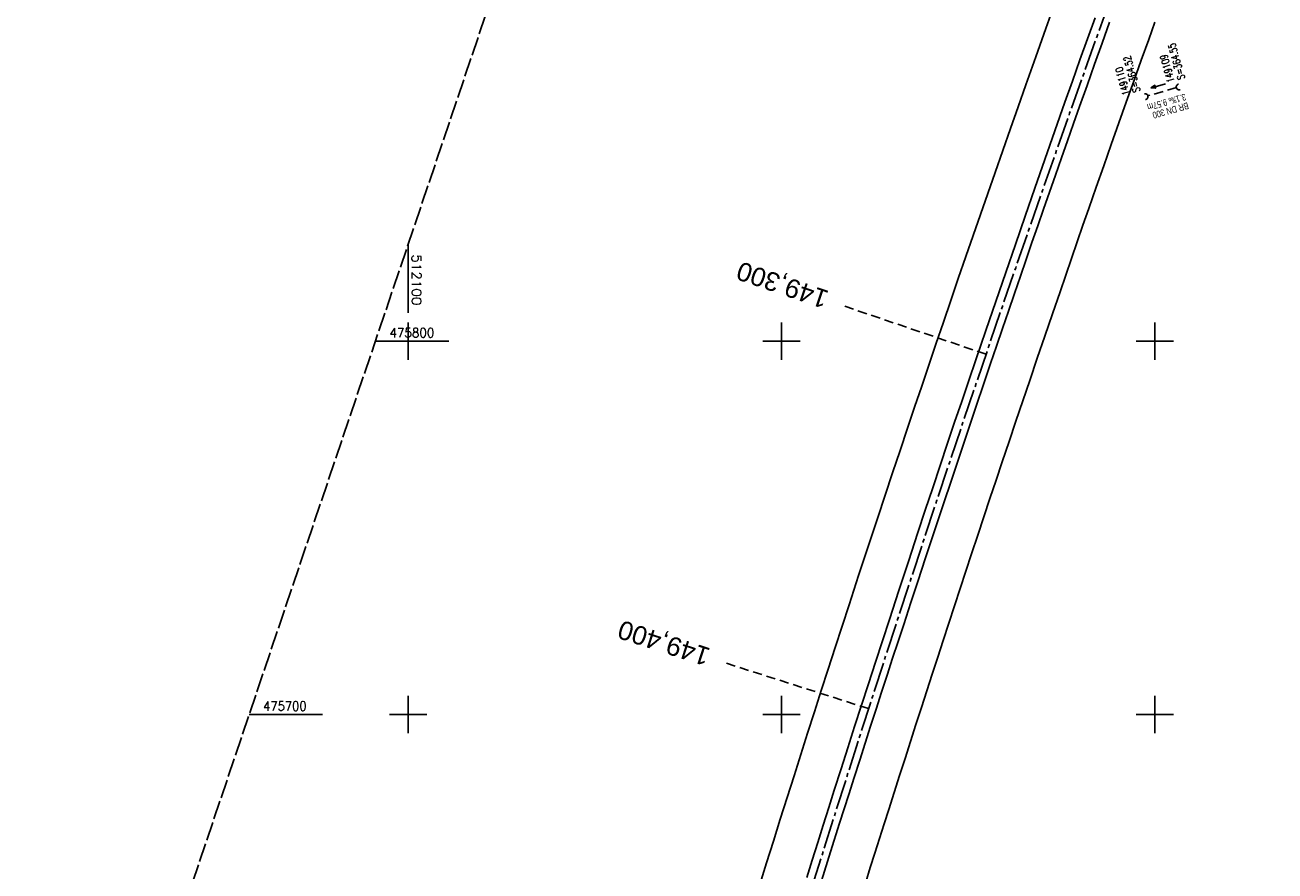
# Model space of a CAD drawing. Extents: x 511997 to 512565, y 475430 to 476399.
# Tile 2 of 6: x 511997 to 512332, y 475658 to 475885. Entities that reach past the tile are written whole.
import ezdxf
from ezdxf.enums import TextEntityAlignment as Align

# ---------------------------------------------------------------- set-up
doc = ezdxf.new("R2010")
doc.units = 0
doc.header["$LTSCALE"] = 10
doc.header["$MEASUREMENT"] = 0
for name, pattern in [('ACHSE', [5.5, 4, -0.5, 0.5, -0.5]), ('LT00', [0]), ('LT14', [0.6, 0.5, -0.1]), ('LT17', [0.15, 0.1, -0.05]), ('STRICHLINIE2', [0.375, 0.25, -0.125])]:
    doc.linetypes.add(name, pattern=pattern)
doc.layers.get('0').update_dxf_attribs({"linetype": 'LT00'})
for name, color, linetype in [('-AX-020', 250, 'ACHSE'), ('-Halt-Pfeil', 4, 'LT00'), ('-Haltung', 7, 'STRICHLINIE2'), ('-Haltungsbeschriftung', 140, 'LT00'), ('-Schachtbeschriftung', 5, 'LT00'), ('-ST-20', 30, 'LT17'), ('V89_AFBR_BAB', 1, 'LT00'), ('V89_RASTER', 250, 'LT00'), ('V89_UK_DURCH', 182, 'LT00')]:
    doc.layers.add(name, color=color, linetype=linetype)
doc.layers.add('-BLATT_89-RAND', color=7, linetype='LT14', plot=False)
doc.styles.add('Beschrift', font='ARIAL.TTF')
doc.styles.add('Haltungsbeschriftung', font='ARIAL.TTF', dxfattribs={"width": 0.75})
doc.styles.add('schachtbeschriftung', font='romans.shx', dxfattribs={"width": 0.75, "height": 2})
doc.styles.get("Standard").update_dxf_attribs({"font": 'romans.shx'})

# ---------------------------------------------------------------- blocks, each defined once
blk = doc.blocks.new('SYMB1107')
at = {"color": 0, "linetype": 'ByBlock'}
for points in [[(-0.2, 0), (-0.196157, 0.039018), (-0.184776, 0.076537), (-0.166294, 0.111114), (-0.141421, 0.141421), (-0.111114, 0.166294), (-0.076537, 0.184776), (-0.039018, 0.196157), (0, 0.2)], [(0, 0.2), (0.039018, 0.196157), (0.076537, 0.184776), (0.111114, 0.166294), (0.141421, 0.141421), (0.166294, 0.111114), (0.184776, 0.076537), (0.196157, 0.039018), (0.2, 0)]]:
    blk.add_lwpolyline(points, dxfattribs=at)
blk = doc.blocks.new('SYMB0070')
at = {"color": 0, "linetype": 'ByBlock'}
for p, q in [((-0.5, 0), (0.2, 0)), ((0.5, 0), (0.2, 0.1)), ((0.2, 0.1), (0.2, 0)), ((0.468, 0), (0.21, 0.086)), ((0.21, 0.086), (0.21, -0.086)), ((0.21, -0.086), (0.468, 0)), ((0.22, -0.072), (0.437, 0)), ((0.23, -0.058), (0.405, 0)), ((0.24, -0.045), (0.374, 0)), ((0.342, 0), (0.25, 0.031)), ((0.25, 0.031), (0.25, -0.031)), ((0.25, -0.031), (0.342, 0)), ((0.26, -0.017), (0.31, 0)), ((0.27, -0.003), (0.279, 0))]:
    blk.add_line(p, q, dxfattribs=at)
for points in [[(0.2, 0), (0.2, -0.1), (0.5, 0)], [(0.437, 0), (0.22, 0.072), (0.22, -0.072)], [(0.405, 0), (0.23, 0.058), (0.23, -0.058)], [(0.374, 0), (0.24, 0.045), (0.24, -0.045)], [(0.31, 0), (0.26, 0.017), (0.26, -0.017)], [(0.279, 0), (0.27, 0.003), (0.27, -0.003)]]:
    blk.add_lwpolyline(points, dxfattribs=at)

msp = doc.modelspace()

# ---------------------------------------------------------------- linework, layer by layer
at = {"layer": '-AX-020', "ltscale": 0.2, "flags": 128}
msp.add_lwpolyline([(512469.63, 476339.09), (512464.81, 476328.44), (512455.84, 476308.46), (512446.94, 476288.44), (512438.12, 476268.39), (512429.37, 476248.31), (512420.69, 476228.2), (512412.09, 476208.05), (512403.56, 476187.88), (512395.11, 476167.67), (512386.72, 476147.43), (512378.42, 476127.17), (512370.18, 476106.87), (512362.02, 476086.54), (512353.94, 476066.18), (512345.92, 476045.79), (512337.99, 476025.38), (512330.13, 476004.93), (512322.34, 475984.46), (512314.63, 475963.96), (512306.99, 475943.43), (512299.43, 475922.87), (512291.94, 475902.28), (512284.53, 475881.67), (512277.19, 475861.03), (512269.93, 475840.36), (512262.74, 475819.67), (512255.63, 475798.95), (512248.6, 475778.21), (512241.64, 475757.44), (512234.76, 475736.64), (512227.95, 475715.82), (512221.22, 475694.97), (512214.57, 475674.11), (512207.99, 475653.21), (512201.49, 475632.29), (512200.13, 475627.89), (512194.28, 475608.79), (512188.5, 475589.67), (512182.78, 475570.54), (512177.14, 475551.38), (512171.56, 475532.2), (512166.05, 475513.01), (512160.62, 475493.79), (512155.26, 475474.55), (512153.85, 475469.41)], dxfattribs=at)
at = {"layer": '-BLATT_89-RAND'}
msp.add_lwpolyline([(512293.56, 476398.61), (511997.32, 475522.33), (512269.2, 475430.42), (512565.44, 476306.7), (512293.56, 476398.61)], dxfattribs=at)
at = {"layer": '-Haltung'}
msp.add_line((512305.85, 475867.9), (512298.09, 475865.7), dxfattribs=at)
at = {"layer": '-ST-20', "ltscale": 2.5}
for p, q in [((512254.8, 475796.5), (512216.92, 475809.34)), ((512223.34, 475701.57), (512185.24, 475713.72))]:
    msp.add_line(p, q, dxfattribs=at)
at = {"layer": 'V89_AFBR_BAB'}
for points in [[(512194.16, 475654.44), (512195.98, 475660.25), (512197.82, 475666.1), (512199.66, 475671.94), (512201.51, 475677.78), (512203.36, 475683.61), (512205.17, 475689.31), (512206.99, 475695), (512208.81, 475700.7), (512210.64, 475706.39), (512212.5, 475712.15), (512214.37, 475717.9), (512216.24, 475723.66), (512218.12, 475729.41), (512220.67, 475737.2), (512223.23, 475744.99), (512225.8, 475752.77), (512227.78, 475758.76), (512229.77, 475764.75), (512231.77, 475770.74), (512233.77, 475776.72), (512235.66, 475782.34), (512237.56, 475787.95), (512239.46, 475793.56), (512241.36, 475799.17), (512243.36, 475805.05), (512245.36, 475810.92), (512247.37, 475816.8), (512249.39, 475822.67), (512251.34, 475828.3), (512253.29, 475833.93), (512255.25, 475839.57), (512257.21, 475845.19), (512259.26, 475851.06), (512261.31, 475856.92), (512263.37, 475862.79), (512265.44, 475868.65), (512268.11, 475876.19), (512270.79, 475883.72), (512273.48, 475891.26)], [(512300.04, 475885.47), (512298.38, 475880.84), (512296.38, 475875.24), (512294.38, 475869.65), (512292.38, 475864.05), (512290.39, 475858.46), (512288.36, 475852.72), (512286.34, 475846.98), (512284.32, 475841.24), (512282.32, 475835.5), (512280.77, 475831.05), (512279.23, 475826.6), (512277.69, 475822.14), (512276.16, 475817.69), (512274.63, 475813.23), (512272.59, 475807.3), (512270.56, 475801.37), (512268.53, 475795.43), (512266.51, 475789.49), (512264.66, 475784.03), (512262.82, 475778.57), (512260.98, 475773.1), (512259.14, 475767.64), (512257.49, 475762.73), (512255.85, 475757.81), (512254.21, 475752.9), (512252.57, 475747.99), (512250.94, 475743.07), (512249.41, 475738.42), (512247.88, 475733.77), (512246.36, 475729.12), (512244.84, 475724.47), (512243.32, 475719.82), (512241.86, 475715.33), (512240.39, 475710.83), (512238.93, 475706.34), (512237.47, 475701.84), (512236.02, 475697.34), (512234.55, 475692.79), (512233.09, 475688.23), (512231.63, 475683.68), (512230.18, 475679.12), (512228.73, 475674.56), (512227.49, 475670.67), (512226.25, 475666.78), (512225.02, 475662.89), (512223.79, 475659), (512222.56, 475655.1)]]:
    msp.add_lwpolyline(points, dxfattribs=at)
at = {"layer": 'V89_AFBR_BAB', "color": 0}
for points in [[(512283.99, 475886.64), (512281.97, 475880.98), (512279.96, 475875.32), (512277.95, 475869.67), (512275.95, 475864.01), (512273.25, 475856.34), (512270.56, 475848.68), (512267.88, 475841), (512265.27, 475833.47), (512262.66, 475825.93), (512260.06, 475818.39), (512257.39, 475810.6), (512254.72, 475802.81), (512252.06, 475795.01), (512250.17, 475789.43), (512248.28, 475783.85), (512246.39, 475778.27), (512244.51, 475772.68), (512242.51, 475766.71), (512240.51, 475760.73), (512238.53, 475754.75), (512236.55, 475748.77), (512233.99, 475741.01), (512231.43, 475733.24), (512228.89, 475725.47), (512227.02, 475719.72), (512225.14, 475713.97), (512223.28, 475708.22), (512221.42, 475702.47), (512219.59, 475696.78), (512217.77, 475691.09), (512215.96, 475685.41), (512214.14, 475679.72), (512212.65, 475675.05), (512211.17, 475670.37), (512209.69, 475665.7), (512208.21, 475661.02), (512206.74, 475656.34)], [(512210.7, 475655.47), (512213.12, 475663.18), (512215.55, 475670.89), (512218.01, 475678.59), (512219.47, 475683.15), (512220.94, 475687.72), (512222.41, 475692.28), (512223.88, 475696.84), (512225.36, 475701.4), (512226.83, 475705.95), (512228.3, 475710.5), (512229.77, 475715.05), (512231.25, 475719.59), (512232.73, 475724.14), (512234.65, 475730), (512236.57, 475735.86), (512238.5, 475741.71), (512240.44, 475747.57), (512243.1, 475755.59), (512245.77, 475763.6), (512248.45, 475771.62), (512250.33, 475777.22), (512252.21, 475782.82), (512254.1, 475788.41), (512256, 475794.01), (512257.59, 475798.69), (512259.19, 475803.37), (512260.8, 475808.05), (512262.4, 475812.73), (512264.01, 475817.41), (512265.55, 475821.91), (512267.1, 475826.4), (512268.65, 475830.89), (512270.2, 475835.38), (512271.76, 475839.87), (512273.37, 475844.47), (512274.99, 475849.08), (512276.61, 475853.68), (512278.24, 475858.28), (512279.87, 475862.87), (512281.88, 475868.52), (512283.88, 475874.16), (512285.89, 475879.8), (512287.91, 475885.44)]]:
    msp.add_lwpolyline(points, dxfattribs=at)
at = {"layer": 'V89_RASTER'}
for p, q in [((512100, 475807.57), (512100, 475826.07)), ((512100, 475795), (512100, 475805)), ((512200, 475805), (512200, 475795)), ((512300, 475795), (512300, 475805)), ((512110.87, 475800), (512091.19, 475800)), ((512205, 475800), (512195, 475800)), ((512305, 475800), (512295, 475800)), ((512100, 475695), (512100, 475705)), ((512200, 475705), (512200, 475695)), ((512300, 475695), (512300, 475705)), ((512057.38, 475700), (512077.06, 475700)), ((512095, 475700), (512105, 475700)), ((512195, 475700), (512205, 475700)), ((512295, 475700), (512305, 475700))]:
    msp.add_line(p, q, dxfattribs=at)

# ---------------------------------------------------------------- block references
at = {"layer": '-Halt-Pfeil', "xscale": 4.000000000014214, "yscale": 4.000000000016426, "zscale": 4, "rotation": 195.8455971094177}
msp.add_blockref('SYMB0070', (512300.91, 475868.36), dxfattribs=at)
at = {"layer": 'V89_UK_DURCH', "zscale": 4}
for p, xscale, yscale, rotation in [((512297.37, 475865.49), 4.000000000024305, 4.000000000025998, 281.4857703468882), ((512306.57, 475868.11), 4.000000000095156, 4.000000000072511, 105.5615743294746)]:
    msp.add_blockref('SYMB1107', p, dxfattribs=dict(at, xscale=xscale, yscale=yscale, rotation=rotation))

# ---------------------------------------------------------------- texts
at = {"layer": '-Haltungsbeschriftung', "style": 'Haltungsbeschriftung', "width": 0.75}
for s, p in [('3.1‰ 9.57m', (512308.07, 475866.35)), ('BR DN 300', (512308.77, 475864.01))]:
    msp.add_text(s, height=1.8, rotation=195.8456, dxfattribs=at).set_placement(p)
at = {"layer": '-Schachtbeschriftung', "style": 'schachtbeschriftung', "width": 0.75}
for s, rotation, p in [('S=364.55', 105.8456, (512308.15, 475870.37)), ('S=364.52', 105.8476, (512296.17, 475866.97)), ('149109', 105.8456, (512305.38, 475869.59)), ('149110', 105.8476, (512293.4, 475866.19))]:
    msp.add_text(s, height=2, rotation=rotation, dxfattribs=at).set_placement(p)
at = {"layer": '-ST-20', "style": 'Beschrift'}
for s, rotation, p in [('149,300', 161.1902, (512212.18, 475810.95)), ('149,400', 162.1449, (512180.48, 475715.24))]:
    msp.add_text(s, height=5, rotation=rotation, dxfattribs=at).set_placement(p, align=Align.MIDDLE_LEFT)
at = {"layer": 'V89_RASTER'}
for s, rotation, width, p in [(' 512100', 269.9996, 1.063, (512101, 475825.07)), (' 475800', 359.9996, 0.934, (512093.37, 475801)), (' 475700', 359.9996, 0.905, (512059.56, 475701))]:
    msp.add_text(s, height=2.5, rotation=rotation, dxfattribs=dict(at, width=width)).set_placement(p)

doc.saveas('drawing.dxf')
